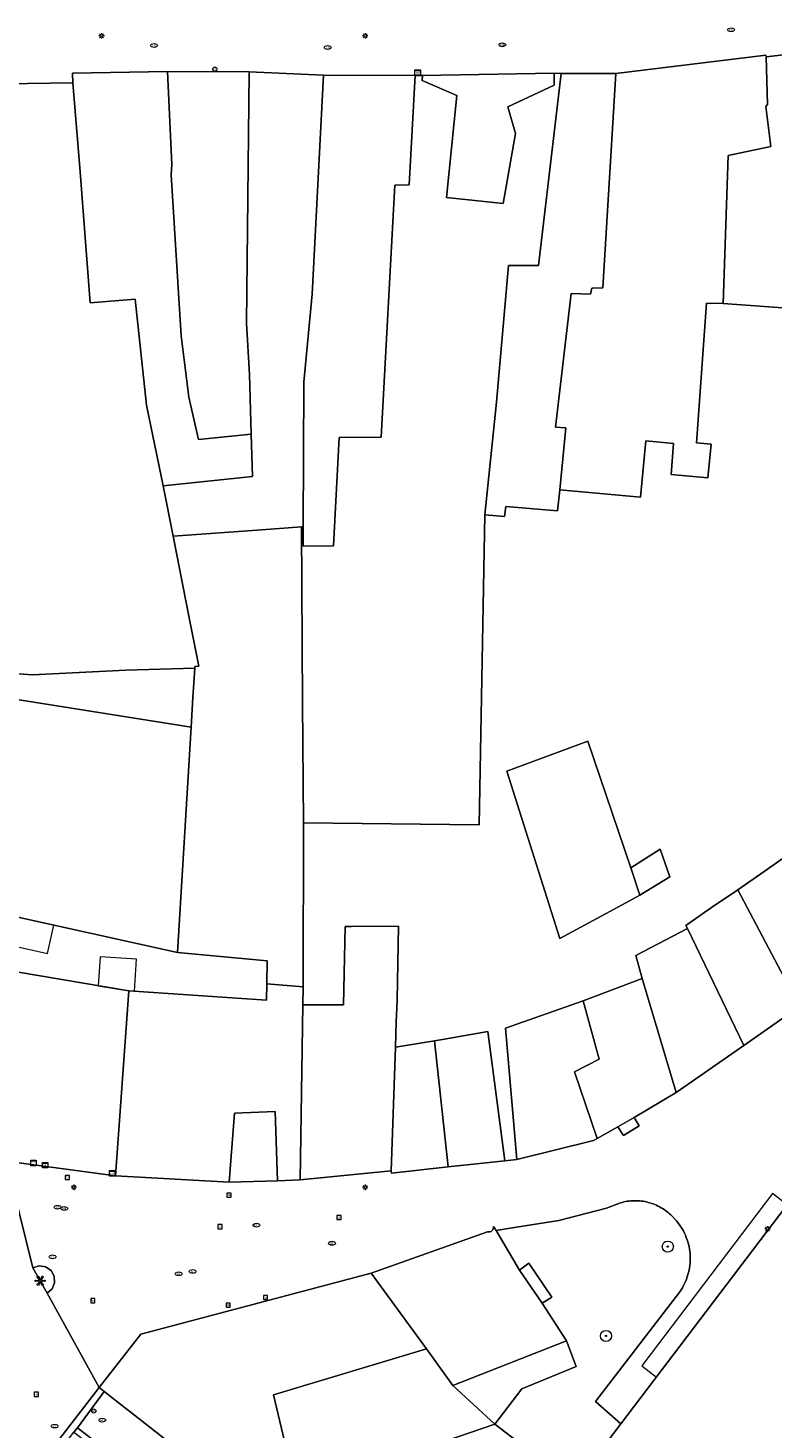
# Model space of a CAD drawing. Header units: metres. Extents: x 187916 to 189411, y 333285 to 334910.
# Tile 253 of 256: x 188733 to 188786, y 334297 to 334398. Entities that reach past the tile are written whole.
import ezdxf
from ezdxf.enums import TextEntityAlignment as Align

# ---------------------------------------------------------------- set-up
doc = ezdxf.new("R2010")
doc.units = ezdxf.units.M
for name, color, linetype, lineweight in [('B-WE-GR-BOOM-S', 253, 'Continuous', 15), ('B-WE-IE-KUNSTOBJECT-S', 253, 'Continuous', 15), ('B-WE-IE-MEUBILAIR-S', 253, 'Continuous', 15), ('B-WE-IE-TERREINAFSCHEIDING_KUNSTMATIG_MUUR-G', 253, 'IE-TERREINAFSCHEIDING_KUNSTMATIG-SO', 15), ('B-WE-IE-TERREINAFSCHEIDING_KUNSTMATIG_MUUR-GV', 253, 'Continuous', 15), ('B-WE-OG-BEBOUWING-GV', 253, 'Continuous', 15), ('B-WE-OG-BEBOUWING_LUIFEL-GV', 253, 'Continuous', 15), ('B-WE-OG-TERREIN_ERF-GV', 253, 'Continuous', 15), ('B-WE-VH-OPENVERHARDING_SIERBESTRATING-GV', 253, 'Continuous', 15), ('B-WE-VH-OPENVERHARDING_STRAATBAKSTEEN-GV', 253, 'Continuous', 15)]:
    doc.layers.add(name, color=color, linetype=linetype, lineweight=lineweight)
doc.styles.add('NLCS-ISO', font='NLCS-ISO.ttf')
doc.linetypes.add('IE-TERREINAFSCHEIDING_KUNSTMATIG-SO', pattern='A,4,[82,NLCS.SHX,S=0.75,R=90,X=0,Y=0],4,-2', length=10)

# ---------------------------------------------------------------- blocks, each defined once
blk = doc.blocks.new('SIE-MEUBILAIR_BORD_LOCATIEPAAL-SO')
blk.add_lwpolyline([(-0.75, -0.75), (0.75, -0.75), (0.75, 0.75), (-0.75, 0.75)], close=True)
at = {"style": 'NLCS-ISO'}
blk.add_text('lp', height=0.75, dxfattribs=at).set_placement((0.01, 0.12), align=Align.MIDDLE_CENTER)
blk = doc.blocks.new('SIE-MEUBILAIR_KAST_CAI-SO')
for points in [[(-1, 1), (1, 1), (1, 0.84), (-1, 0.84)], [(-1, 0.76), (1, 0.76), (1, -1), (-1, -1)]]:
    blk.add_lwpolyline(points, close=True)
at = {"style": 'NLCS-ISO'}
blk.add_text('cai', height=0.75, dxfattribs=at).set_placement((0, 0), align=Align.MIDDLE_CENTER)
blk = doc.blocks.new('SIE-MEUBILAIR_PAAL_LICHTMAST-SO')
for points in [[(-0.62, 0), (-1, 0)], [(-0.71, 0.71), (-0.44, 0.44)], [(0, 1), (0, 0.62)], [(0.44, 0.44), (0.71, 0.71)], [(1, 0), (0.62, 0)], [(-0.71, -0.71), (-0.44, -0.44)], [(0, -0.62), (0, -1)], [(0.44, -0.44), (0.71, -0.71)]]:
    blk.add_lwpolyline(points)
blk.add_circle((0, 0), 0.5)
blk = doc.blocks.new('SIE-MEUBILAIR_PAAL_AFSLUITPAAL-SO')
blk.add_circle((0, 0), 0.75)
at = {"style": 'NLCS-ISO'}
blk.add_text('af', height=0.75, dxfattribs=at).set_placement((0, 0.05), align=Align.MIDDLE_CENTER)
blk = doc.blocks.new('SIE-MEUBILAIR_PUT_KOLK-SO')
blk.add_ellipse((0, 0), major_axis=(1.25, 0), ratio=0.54)
at = {"style": 'NLCS-ISO'}
blk.add_text('klk', height=0.75, dxfattribs=at).set_placement((0.03, 0), align=Align.MIDDLE_CENTER)
blk = doc.blocks.new('SIE-MEUBILAIR_PUT_WATERLEIDINGPUT-SO')
blk.add_ellipse((0, 0), major_axis=(1.25, 0), ratio=0.54)
at = {"style": 'NLCS-ISO'}
blk.add_text('wl', height=0.75, dxfattribs=at).set_placement((-0.14, 0), align=Align.MIDDLE_CENTER)
blk = doc.blocks.new('SIE-MEUBILAIR_PUT_RIOOLPUT-SO')
blk.add_ellipse((0, 0), major_axis=(1.25, 0), ratio=0.54)
at = {"style": 'NLCS-ISO'}
blk.add_text('ri', height=0.75, dxfattribs=at).set_placement((-0.04, 0.07), align=Align.MIDDLE_CENTER)
blk = doc.blocks.new('SIE-KUNSTOBJECT-SO')
at = {"flags": 128}
blk.add_lwpolyline([(0.27, -0.73, 0.700208), (-0.27, -0.73), (-0.56, -1.53, -1), (-1.05, -1.25), (-0.5, -0.6, 0.700208), (-0.77, -0.13), (-1.6, -0.28, -1), (-1.6, 0.28), (-0.77, 0.13, 0.700208), (-0.5, 0.6), (-1.05, 1.25, -1), (-0.56, 1.53), (-0.27, 0.73, 0.700208), (0.27, 0.73), (0.56, 1.53, -1), (1.05, 1.25), (0.5, 0.6, 0.700208), (0.77, 0.13), (1.6, 0.28, -1), (1.6, -0.28), (0.77, -0.13, 0.700208), (0.5, -0.6), (1.05, -1.25, -1), (0.56, -1.53)], format="xyb", close=True, dxfattribs=at)
blk = doc.blocks.new('SGR-BOOM_GBKN-SO')
at = {"linetype": 'ByBlock', "lineweight": 18}
h = blk.add_hatch(color=0, dxfattribs=at)
h.dxf.hatch_style = 1
edge = h.paths.add_edge_path()
edge.add_arc((0, 0), 0.25, 0, 360)
at = {"color": 0, "linetype": 'ByBlock', "lineweight": 18}
for radius in [2, 0.25]:
    blk.add_circle((0, 0), radius, dxfattribs=at)
at = {"color": 0, "linetype": 'ByBlock', "lineweight": 18, "style": 'NLCS-ISO'}
blk.add_attdef('SOORT', (2.5, 0), '', height=1.5, dxfattribs=at)
blk = doc.blocks.new('DTM')
at = {"layer": 'B-WE-IE-TERREINAFSCHEIDING_KUNSTMATIG_MUUR-G', "ltscale": 0.2, "flags": 128}
blk.add_lwpolyline([(188766.345, 334296.928), (188768.291, 334299.468), (188772.216, 334301.076), (188772.144, 334301.279)], dxfattribs=at)
at = {"layer": 'B-WE-IE-TERREINAFSCHEIDING_KUNSTMATIG_MUUR-GV', "ltscale": 0.2, "flags": 128}
blk.add_lwpolyline([(188736, 334296.352), (188736.789, 334295.743), (188739.885, 334293.353), (188740.669, 334292.748), (188742.752, 334291.14), (188743, 334291.456), (188736.254, 334296.669)], close=True, dxfattribs=at)
at = {"layer": 'B-WE-OG-BEBOUWING-GV', "ltscale": 0.2, "flags": 128}
for points in [[(188792.794, 334396.286), (188785.891, 334395.485), (188785.986, 334392.045), (188785.867, 334391.904), (188786.228, 334389.031), (188783.157, 334388.377), (188782.805, 334377.698), (188787.423, 334377.357), (188787.46, 334377.86), (188788.772, 334378.24), (188788.483, 334382.002), (188790.337, 334382.368), (188795.292, 334383.347), (188794.504, 334389.417)], [(188785.891, 334395.485), (188785.876, 334395.614), (188775.065, 334394.278), (188774.128, 334378.825), (188773.332, 334378.802), (188773.25, 334378.387), (188771.841, 334378.423), (188770.705, 334368.792), (188771.466, 334368.743), (188771.031, 334364.265), (188776.836, 334363.741), (188777.229, 334367.795), (188779.224, 334367.608), (188779.06, 334365.376), (188781.693, 334365.127), (188781.935, 334367.563), (188780.877, 334367.654), (188781.599, 334377.72), (188782.805, 334377.698), (188783.157, 334388.377), (188786.228, 334389.031), (188785.867, 334391.904), (188785.986, 334392.045)], [(188742.436, 334364.568), (188748.88, 334365.23), (188748.789, 334368.292), (188744.983, 334367.901), (188744.299, 334370.959), (188743.727, 334375.367), (188743.015, 334386.987), (188743.059, 334387.727), (188742.756, 334394.43), (188735.907, 334394.312), (188735.935, 334393.604), (188736.456, 334387.192), (188737.171, 334377.759), (188740.428, 334378.007), (188741.236, 334370.387)], [(188748.789, 334368.292), (188748.88, 334365.23), (188742.436, 334364.568), (188743.156, 334360.939), (188749.211, 334361.376), (188752.4, 334361.606), (188752.538, 334361.616), (188752.575, 334372.024), (188753.17, 334378.37), (188754.002, 334394.166), (188748.644, 334394.408), (188748.433, 334376.277), (188748.661, 334372.593)], [(188742.756, 334394.43), (188743.059, 334387.727), (188743.015, 334386.987), (188743.727, 334375.367), (188744.299, 334370.959), (188744.983, 334367.901), (188748.789, 334368.292), (188748.661, 334372.593), (188748.433, 334376.277), (188748.644, 334394.408)], [(188770.627, 334394.295), (188770.627, 334393.451), (188767.29, 334391.875), (188767.831, 334389.962), (188766.933, 334384.917), (188762.87, 334385.341), (188763.602, 334392.692), (188761.101, 334393.778), (188761.124, 334394.149), (188760.596, 334394.15), (188760.167, 334386.249), (188759.136, 334386.24), (188758.158, 334368.074), (188755.12, 334368.051), (188754.709, 334360.24), (188752.533, 334360.224), (188752.538, 334361.616), (188752.4, 334361.606), (188752.492, 334348.922), (188752.554, 334340.266), (188765.22, 334340.138), (188765.627, 334362.48), (188766.457, 334370.581), (188767.335, 334380.455), (188769.484, 334380.441), (188771.117, 334394.293)], [(188752.538, 334361.616), (188752.533, 334360.224), (188754.709, 334360.24), (188755.12, 334368.051), (188758.158, 334368.074), (188759.136, 334386.24), (188760.167, 334386.249), (188760.596, 334394.15), (188754.002, 334394.166), (188753.17, 334378.37), (188752.575, 334372.024)], [(188765.627, 334362.48), (188767.041, 334362.355), (188767.136, 334363.078), (188770.871, 334362.77), (188771.031, 334364.265), (188771.466, 334368.743), (188770.705, 334368.792), (188771.841, 334378.423), (188773.25, 334378.387), (188773.332, 334378.802), (188774.128, 334378.825), (188775.065, 334394.278), (188771.117, 334394.293), (188769.484, 334380.441), (188767.335, 334380.455), (188766.457, 334370.581)], [(188743.156, 334360.939), (188742.436, 334364.568), (188741.236, 334370.387), (188740.428, 334378.007), (188737.171, 334377.759), (188736.456, 334387.192), (188735.935, 334393.604), (188716.36, 334393.319), (188719.367, 334355.638), (188728.558, 334355.903), (188728.571, 334355.46), (188728.909, 334351.218), (188733.018, 334350.934), (188739.754, 334351.287), (188744.712, 334351.414), (188744.72, 334351.547), (188745.011, 334351.553), (188744.912, 334352.053), (188744.343, 334354.932)], [(188744.452, 334347.159), (188743.479, 334330.929), (188749.934, 334330.315), (188749.91, 334328.673), (188752.518, 334328.439), (188752.554, 334340.266), (188752.492, 334348.922), (188752.4, 334361.606), (188749.211, 334361.376), (188743.156, 334360.939), (188744.343, 334354.932), (188744.912, 334352.053), (188745.011, 334351.553), (188744.72, 334351.547), (188744.712, 334351.414), (188744.581, 334349.316)], [(188729.051, 334334.122), (188730.893, 334333.719), (188743.479, 334330.929), (188744.452, 334347.159), (188725.986, 334350.095), (188725.053, 334350.238), (188725.466, 334352.577), (188719.134, 334353.693), (188718.457, 334349.855), (188718.87, 334349.781), (188717.969, 334343.898), (188717.525, 334343.966), (188717.405, 334343.187), (188717.907, 334343.121), (188716.974, 334337.237), (188716.48, 334337.312), (188716.36, 334336.519)], [(188776.137, 334337.019), (188773.045, 334346.153), (188767.216, 334343.986), (188771.036, 334331.946), (188773.432, 334333.24), (188775.521, 334334.368), (188776.8, 334335.059), (188776.182, 334336.887)], [(188776.137, 334337.019), (188776.182, 334336.887), (188776.8, 334335.059), (188778.955, 334336.388), (188778.254, 334338.371)], [(188783.868, 334335.439), (188788.308, 334327.04), (188792.398, 334329.902), (188787.708, 334338.125), (188785.751, 334336.762)], [(188783.868, 334335.439), (188781.967, 334334.176), (188780.111, 334332.869), (188780.219, 334332.645), (188784.295, 334324.231), (188788.308, 334327.04)], [(188729.051, 334334.122), (188727.317, 334326.458), (188726.302, 334322.058), (188725.231, 334317.356), (188725.702, 334317.122), (188731.149, 334315.896), (188739, 334314.836), (188739.97, 334328.157), (188731.869, 334329.533), (188729.265, 334330.09), (188729.437, 334330.939), (188730.529, 334331.64), (188730.893, 334333.719)], [(188758.879, 334315.177), (188759.175, 334324.112), (188759.231, 334325.93), (188759.304, 334327.438), (188759.305, 334327.526), (188759.392, 334332.813), (188756.014, 334332.793), (188755.553, 334332.79), (188755.425, 334327.156), (188752.506, 334327.151), (188752.313, 334314.537)], [(188776.966, 334329.044), (188779.415, 334320.824), (188784.295, 334324.231), (188780.219, 334332.645), (188776.515, 334330.709)], [(188739, 334314.836), (188747.189, 334314.365), (188747.569, 334319.351), (188750.5, 334319.474), (188750.685, 334314.477), (188752.313, 334314.537), (188752.506, 334327.151), (188752.518, 334328.439), (188749.91, 334328.673), (188749.891, 334327.489), (188739.97, 334328.157)], [(188772.708, 334327.446), (188773.864, 334323.229), (188772.094, 334322.326), (188773.726, 334317.523), (188775.218, 334318.353), (188776.386, 334319.041), (188779.415, 334320.824), (188776.966, 334329.044)], [(188773.726, 334317.523), (188772.094, 334322.326), (188773.864, 334323.229), (188772.708, 334327.446), (188767.11, 334325.462), (188767.937, 334316.007), (188773.451, 334317.37)], [(188759.175, 334324.112), (188758.879, 334315.177), (188758.895, 334315.028), (188762.974, 334315.471), (188761.985, 334324.565)], [(188767.053, 334315.915), (188765.848, 334325.239), (188762.561, 334324.658), (188761.985, 334324.565), (188762.974, 334315.471)], [(188757.424, 334307.811), (188761.413, 334302.36), (188763.317, 334299.711), (188771.51, 334302.925), (188769.764, 334305.644), (188768.112, 334308.035), (188766.434, 334310.883), (188766.258, 334311.181), (188766.256, 334311.096), (188766.235, 334311.014), (188766.194, 334310.939), (188766.138, 334310.875), (188766.068, 334310.826), (188765.989, 334310.795), (188765.905, 334310.783), (188765.82, 334310.791)], [(188772.08, 334292.533), (188766.345, 334296.928), (188757.219, 334293.811), (188753.765, 334292.631), (188753.098, 334293.225), (188751.435, 334294.706), (188750.379, 334299.05), (188761.413, 334302.36), (188757.424, 334307.811), (188740.837, 334303.427), (188737.823, 334299.57), (188738.19, 334299.283), (188739.855, 334297.984), (188740.028, 334297.849), (188743.504, 334295.137), (188744.224, 334294.577), (188745.43, 334293.639), (188750.364, 334289.802), (188750.778, 334289.48), (188750.464, 334289.082), (188761.024, 334281.022), (188763.451, 334281.349)]]:
    blk.add_lwpolyline(points, close=True, dxfattribs=at)
blk.add_lwpolyline([(188800.615, 334262.112), (188802.135, 334264.046), (188804.473, 334262.159), (188811.591, 334271.421), (188810.798, 334272.031), (188821.664, 334287.347), (188800.621, 334303.247), (188791.571, 334310.298), (188787.795, 334313.24), (188775.428, 334296.945), (188772.08, 334292.533), (188763.451, 334281.349), (188788.514, 334262.226), (188788.848, 334261.971)], dxfattribs=at)
at = {"layer": 'B-WE-OG-BEBOUWING_LUIFEL-GV', "ltscale": 0.2, "flags": 128}
for points in [[(188734.562, 334332.906), (188730.893, 334333.719), (188730.529, 334331.64), (188734.106, 334330.847)], [(188737.766, 334328.531), (188739.97, 334328.157), (188740.367, 334328.13), (188740.523, 334330.44), (188737.906, 334330.616)], [(188787.421, 334312.747), (188786.361, 334313.551), (188776.932, 334301.128), (188777.992, 334300.324)]]:
    blk.add_lwpolyline(points, close=True, dxfattribs=at)
at = {"layer": 'B-WE-OG-TERREIN_ERF-GV', "ltscale": 0.2, "flags": 128}
for points in [[(188761.124, 334394.149), (188761.101, 334393.778), (188763.602, 334392.692), (188762.87, 334385.341), (188766.933, 334384.917), (188767.831, 334389.962), (188767.29, 334391.875), (188770.627, 334393.451), (188770.627, 334394.295)], [(188719.367, 334355.638), (188719.319, 334354.743), (188719.134, 334353.693), (188725.466, 334352.577), (188725.053, 334350.238), (188725.986, 334350.095), (188744.452, 334347.159), (188744.581, 334349.316), (188744.712, 334351.414), (188739.754, 334351.287), (188733.018, 334350.934), (188728.909, 334351.218), (188728.571, 334355.46), (188728.558, 334355.903)], [(188776.137, 334337.019), (188778.254, 334338.371), (188778.955, 334336.388), (188776.8, 334335.059), (188775.521, 334334.368), (188773.432, 334333.24), (188771.036, 334331.946), (188767.216, 334343.986), (188773.045, 334346.153)], [(188739.97, 334328.157), (188749.891, 334327.489), (188749.91, 334328.673), (188749.934, 334330.315), (188743.479, 334330.929), (188730.893, 334333.719), (188730.529, 334331.64), (188729.437, 334330.939), (188729.265, 334330.09), (188731.869, 334329.533)], [(188750.685, 334314.477), (188750.5, 334319.474), (188747.569, 334319.351), (188747.189, 334314.365)], [(188776.386, 334319.041), (188775.218, 334318.353), (188775.624, 334317.741), (188776.756, 334318.439)], [(188769.764, 334305.644), (188770.446, 334306.072), (188768.802, 334308.535), (188768.112, 334308.035)], [(188766.345, 334296.928), (188763.317, 334299.711), (188761.413, 334302.36), (188750.379, 334299.05), (188751.435, 334294.706), (188753.098, 334293.225), (188753.765, 334292.631), (188757.219, 334293.811)], [(188766.345, 334296.928), (188768.291, 334299.468), (188772.216, 334301.076), (188772.144, 334301.279), (188771.51, 334302.925), (188763.317, 334299.711)]]:
    blk.add_lwpolyline(points, close=True, dxfattribs=at)
blk.add_lwpolyline([(188787.423, 334377.357), (188782.805, 334377.698), (188781.599, 334377.72), (188780.877, 334367.654), (188781.935, 334367.563), (188781.693, 334365.127), (188779.06, 334365.376), (188779.224, 334367.608), (188777.229, 334367.795), (188776.836, 334363.741), (188771.031, 334364.265), (188770.871, 334362.77), (188767.136, 334363.078), (188767.041, 334362.355), (188765.627, 334362.48), (188765.22, 334340.138), (188752.554, 334340.266), (188752.518, 334328.439), (188752.506, 334327.151), (188755.425, 334327.156), (188755.553, 334332.79), (188756.014, 334332.793), (188759.392, 334332.813), (188759.305, 334327.526), (188759.304, 334327.438), (188759.231, 334325.93), (188759.175, 334324.112), (188761.985, 334324.565), (188762.561, 334324.658), (188765.848, 334325.239), (188767.053, 334315.915), (188767.937, 334316.007), (188767.11, 334325.462), (188772.708, 334327.446), (188776.966, 334329.044), (188776.515, 334330.709), (188780.219, 334332.645), (188780.111, 334332.869), (188781.967, 334334.176), (188783.868, 334335.439), (188785.751, 334336.762), (188787.708, 334338.125)], dxfattribs=at)
at = {"layer": 'B-WE-VH-OPENVERHARDING_SIERBESTRATING-GV', "ltscale": 0.2, "flags": 128}
for points in [[(188733.051, 334308.195), (188733.578, 334307.264), (188734.081, 334306.373), (188734.435, 334306.685), (188734.616, 334307.12), (188734.588, 334307.591), (188734.355, 334308.001), (188733.967, 334308.268), (188733.5, 334308.337)], [(188736.254, 334296.669), (188738.19, 334299.283), (188737.823, 334299.57), (188733.855, 334294.422), (188734.268, 334294.085), (188736, 334296.352)], [(188750.364, 334289.802), (188745.43, 334293.639), (188745.112, 334293.203), (188743.911, 334294.138), (188744.224, 334294.577), (188743.504, 334295.137), (188740.028, 334297.849), (188739.855, 334297.984), (188738.19, 334299.283), (188736.254, 334296.669), (188743, 334291.456), (188744.234, 334290.679), (188748.61, 334287.156)]]:
    blk.add_lwpolyline(points, close=True, dxfattribs=at)
at = {"layer": 'B-WE-VH-OPENVERHARDING_STRAATBAKSTEEN-GV', "ltscale": 0.2, "flags": 128}
for points in [[(188716.36, 334393.319), (188735.935, 334393.604), (188735.907, 334394.312), (188742.756, 334394.43), (188748.644, 334394.408), (188754.002, 334394.166), (188760.596, 334394.15), (188761.124, 334394.149), (188770.627, 334394.295), (188771.117, 334394.293), (188775.065, 334394.278), (188785.876, 334395.614), (188785.891, 334395.485), (188792.794, 334396.286)], [(188728.353, 334295.533), (188732.964, 334292.18), (188734.597, 334291.008), (188734.835, 334291.416), (188734.974, 334291.315), (188736.052, 334292.69), (188734.268, 334294.085), (188733.855, 334294.422), (188737.823, 334299.57), (188734.081, 334306.373), (188733.578, 334307.264), (188733.051, 334308.195), (188731.149, 334315.896)], [(188779.676, 334306.476), (188773.6, 334298.553), (188775.428, 334296.945), (188787.795, 334313.24), (188791.571, 334310.298), (188799.011, 334318.768), (188800.382, 334320.632), (188796.87, 334323.226), (188796.987, 334323.405), (188796.642, 334323.618), (188847.953, 334354.254), (188848.145, 334354.111), (188848.36, 334354.399), (188848.585, 334354.232), (188848.716, 334354.408), (188848.367, 334355.074), (188844.36, 334360.157), (188843.977, 334358.558), (188834.582, 334353.109), (188834.509, 334352.569), (188834.331, 334352.302), (188833.099, 334351.56)], [(188788.308, 334327.04), (188784.295, 334324.231), (188779.415, 334320.824), (188776.386, 334319.041), (188776.756, 334318.439), (188775.624, 334317.741), (188775.218, 334318.353), (188773.726, 334317.523), (188773.451, 334317.37), (188767.937, 334316.007), (188767.053, 334315.915), (188762.974, 334315.471), (188758.895, 334315.028), (188758.879, 334315.177), (188752.313, 334314.537), (188750.685, 334314.477), (188747.189, 334314.365), (188739, 334314.836), (188731.149, 334315.896), (188733.051, 334308.195), (188733.5, 334308.337), (188733.967, 334308.268), (188734.355, 334308.001), (188734.588, 334307.591), (188734.616, 334307.12), (188734.435, 334306.685), (188734.081, 334306.373), (188737.823, 334299.57), (188740.837, 334303.427), (188757.424, 334307.811), (188765.82, 334310.791), (188765.905, 334310.783), (188765.989, 334310.795), (188766.068, 334310.826), (188766.138, 334310.875), (188766.194, 334310.939), (188766.235, 334311.014), (188766.256, 334311.096), (188766.258, 334311.181), (188766.434, 334310.883), (188767.457, 334311.059), (188770.957, 334311.615), (188774.393, 334312.486), (188775.28, 334312.843)], [(188775.28, 334312.843), (188774.393, 334312.486), (188770.957, 334311.615), (188767.457, 334311.059), (188766.434, 334310.883), (188768.112, 334308.035), (188768.802, 334308.535), (188770.446, 334306.072), (188769.764, 334305.644), (188771.51, 334302.925), (188772.144, 334301.279), (188772.216, 334301.076), (188768.291, 334299.468), (188766.345, 334296.928), (188772.08, 334292.533), (188775.428, 334296.945), (188773.6, 334298.553), (188779.676, 334306.476)], [(188779.456, 334311.562), (188779.031, 334312.006)], [(188779.031, 334312.006), (188779.456, 334311.562)]]:
    blk.add_lwpolyline(points, dxfattribs=at)
for points in [[(188776.269, 334313.029, 0.066842), (188775.28, 334312.843)], [(188775.28, 334312.843, -0.066842), (188776.269, 334313.029)], [(188777.271, 334312.944, 0.0668929), (188776.269, 334313.029)], [(188776.269, 334313.029, -0.0668929), (188777.271, 334312.944)], [(188778.215, 334312.595, 0.0669815), (188777.271, 334312.944)], [(188777.271, 334312.944, -0.0669815), (188778.215, 334312.595)], [(188779.031, 334312.006, 0.0675766), (188778.215, 334312.595)], [(188778.215, 334312.595, -0.0675766), (188779.031, 334312.006)], [(188780.145, 334310.388, 0.0810115), (188779.456, 334311.562)], [(188779.456, 334311.562, -0.0810115), (188780.145, 334310.388)], [(188780.423, 334309.056, 0.0809999), (188780.145, 334310.388)], [(188780.145, 334310.388, -0.0809999), (188780.423, 334309.056)], [(188780.261, 334307.705, 0.0814045), (188780.423, 334309.056)], [(188780.423, 334309.056, -0.0814045), (188780.261, 334307.705)], [(188779.676, 334306.476, 0.081841), (188780.261, 334307.705)], [(188780.261, 334307.705, -0.081841), (188779.676, 334306.476)]]:
    blk.add_lwpolyline(points, format="xyb", dxfattribs=at)
at = {"layer": 'B-WE-GR-BOOM-S', "xscale": 0.2, "yscale": 0.2, "zscale": 0.2}
for p in [(188778.81, 334309.73), (188774.35, 334303.29)]:
    blk.add_blockref('SGR-BOOM_GBKN-SO', p, dxfattribs=at)
at = {"layer": 'B-WE-IE-KUNSTOBJECT-S', "xscale": 0.2, "yscale": 0.2, "zscale": 0.2}
blk.add_blockref('SIE-KUNSTOBJECT-SO', (188733.578, 334307.264), dxfattribs=at)
at = {"layer": 'B-WE-IE-MEUBILAIR-S', "xscale": 0.2, "yscale": 0.2, "zscale": 0.2}
for name, p in [('SIE-MEUBILAIR_PAAL_LICHTMAST-SO', (188738, 334397)), ('SIE-MEUBILAIR_PAAL_LICHTMAST-SO', (188757, 334397)), ('SIE-MEUBILAIR_PUT_KOLK-SO', (188783.37, 334397.427)), ('SIE-MEUBILAIR_PUT_KOLK-SO', (188741.781, 334396.299)), ('SIE-MEUBILAIR_PUT_KOLK-SO', (188754.296, 334396.156)), ('SIE-MEUBILAIR_PUT_KOLK-SO', (188766.875, 334396.349)), ('SIE-MEUBILAIR_PAAL_AFSLUITPAAL-SO', (188746.168, 334394.593)), ('SIE-MEUBILAIR_KAST_CAI-SO', (188760.783, 334394.355)), ('SIE-MEUBILAIR_KAST_CAI-SO', (188733.094, 334315.751)), ('SIE-MEUBILAIR_KAST_CAI-SO', (188733.936, 334315.595)), ('SIE-MEUBILAIR_KAST_CAI-SO', (188738.759, 334315.006)), ('SIE-MEUBILAIR_BORD_LOCATIEPAAL-SO', (188735.534, 334314.71)), ('SIE-MEUBILAIR_PAAL_LICHTMAST-SO', (188736, 334314)), ('SIE-MEUBILAIR_PAAL_LICHTMAST-SO', (188757, 334314)), ('SIE-MEUBILAIR_BORD_LOCATIEPAAL-SO', (188747.189, 334313.435)), ('SIE-MEUBILAIR_PUT_KOLK-SO', (188734.832, 334312.565)), ('SIE-MEUBILAIR_PUT_KOLK-SO', (188735.307, 334312.473)), ('SIE-MEUBILAIR_BORD_LOCATIEPAAL-SO', (188746.534, 334311.168)), ('SIE-MEUBILAIR_PUT_KOLK-SO', (188749.163, 334311.275)), ('SIE-MEUBILAIR_BORD_LOCATIEPAAL-SO', (188755.108, 334311.82)), ('SIE-MEUBILAIR_PAAL_LICHTMAST-SO', (188786, 334311)), ('SIE-MEUBILAIR_PUT_WATERLEIDINGPUT-SO', (188754.606, 334309.966)), ('SIE-MEUBILAIR_PUT_RIOOLPUT-SO', (188734.47, 334308.992)), ('SIE-MEUBILAIR_PUT_WATERLEIDINGPUT-SO', (188743.555, 334307.772)), ('SIE-MEUBILAIR_PUT_WATERLEIDINGPUT-SO', (188744.57, 334307.936)), ('SIE-MEUBILAIR_BORD_LOCATIEPAAL-SO', (188749.82, 334306.053)), ('SIE-MEUBILAIR_BORD_LOCATIEPAAL-SO', (188737.368, 334305.836)), ('SIE-MEUBILAIR_BORD_LOCATIEPAAL-SO', (188747.12, 334305.503)), ('SIE-MEUBILAIR_BORD_LOCATIEPAAL-SO', (188733.292, 334299.083)), ('SIE-MEUBILAIR_PAAL_AFSLUITPAAL-SO', (188737.44, 334297.878)), ('SIE-MEUBILAIR_PUT_WATERLEIDINGPUT-SO', (188738.045, 334297.218)), ('SIE-MEUBILAIR_PUT_RIOOLPUT-SO', (188734.618, 334296.79))]:
    blk.add_blockref(name, p, dxfattribs=at)

msp = doc.modelspace()

# ---------------------------------------------------------------- block references
msp.add_blockref('DTM', (0, 0))

doc.saveas('drawing.dxf')
